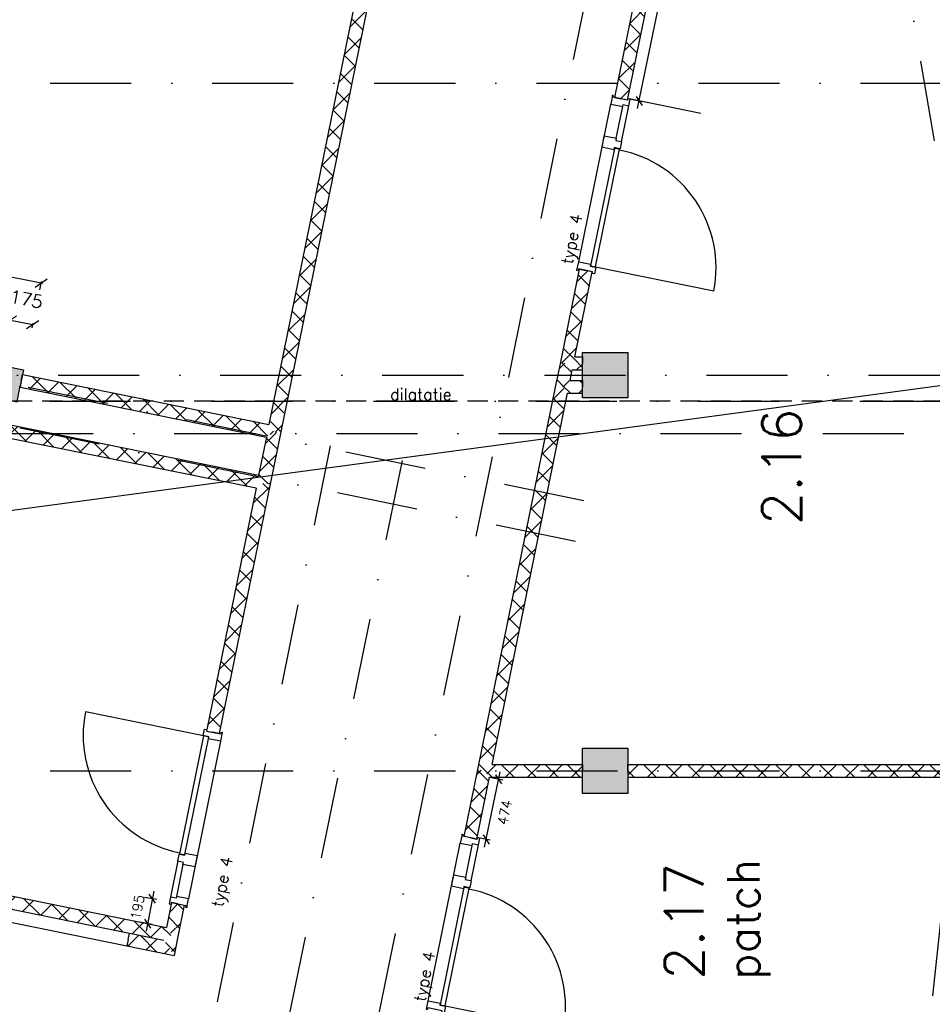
# Model space of a CAD drawing. Extents: x -33346 to 151546, y -8083 to 129543.
# Tile 23 of 68: x 25467 to 32505, y 40847 to 48437. Entities that reach past the tile are written whole.
import ezdxf

# ---------------------------------------------------------------- set-up
doc = ezdxf.new("R2010")
doc.units = 0
doc.header["$LTSCALE"] = 50
doc.header["$MEASUREMENT"] = 0
doc.header["$PDSIZE"] = -1
for name, pattern in [('DASHDOT', [25, 12.5, -6.25, 0, -6.25]), ('HIDDEN2', [0.1875, 0.125, -0.0625]), ('XREF2$0$DASHDOT', [25, 12.5, -6.25, 0, -6.25]), ('XREF2$0$DD1', [2.66667, 1.66667, -0.5, 0, -0.5]), ('XREF2$0$HIDDEN', [9.375, 6.25, -3.125])]:
    doc.linetypes.add(name, pattern=pattern)
doc.layers.get('0').update_dxf_attribs({"linetype": 'CONTINUOUS'})
doc.layers.get('DEFPOINTS').update_dxf_attribs({"linetype": 'CONTINUOUS'})
for name, color, linetype in [('_BRANDCOMPART', 6, 'DASHDOT'), ('A--A21--_F12--', 7, 'CONTINUOUS'), ('A--A21--_F123-', 9, 'CONTINUOUS'), ('A--A22--_F123-', 9, 'CONTINUOUS'), ('A--A28--_F12--', 7, 'CONTINUOUS'), ('A--L13A4C_VLOEREN', 4, 'HIDDEN2'), ('A--L21--', 3, 'CONTINUOUS'), ('A--L21--_F12--', 7, 'CONTINUOUS'), ('A--L22--', 7, 'CONTINUOUS'), ('A--L22--_F-2--', 7, 'CONTINUOUS'), ('A--L28--', 7, 'CONTINUOUS'), ('A--L28--_F12--', 7, 'CONTINUOUS'), ('A--L32--', 7, 'CONTINUOUS'), ('A--L32--_F123-', 1, 'CONTINUOUS'), ('A--L32--_F123-DRAAIR', 7, 'CONTINUOUS'), ('A--M$1A-_F123-', 1, 'CONTINUOUS'), ('A--M1$A-_F123-', 1, 'CONTINUOUS'), ('A--T$1A-18_TEKST', 1, 'CONTINUOUS'), ('A--T$1A-_F123-_0_25MM', 2, 'CONTINUOUS'), ('A--T$1A-_F123-_RNR', 4, 'CONTINUOUS'), ('A--T01A-70_TEKST', 5, 'CONTINUOUS'), ('TEKST_KOZIJNMERK', 2, 'CONTINUOUS'), ('X--LR---_CP', 7, 'CONTINUOUS'), ('XREF2$0$A--L$7A-_STRAMIEN', 1, 'XREF2$0$DASHDOT'), ('XREF2$0$A--T$7A8-_STRAMIEN', 8, 'XREF2$0$DASHDOT'), ('XREF2$0$STRAMIEN', 1, 'XREF2$0$DD1')]:
    doc.layers.add(name, color=color, linetype=linetype)
doc.styles.add('ALFA-0_25', font='ROMANS')
doc.styles.add('B-01', font='SIMPLEX.SHX', dxfattribs={"width": 0.8, "height": 4.5})
doc.styles.add('HIEMSTRA', font='romans.shx')
doc.dimstyles.new('BEILEN', dxfattribs={"dimscale": 40, "dimtxt": 2.5, "dimasz": 2, "dimexe": 0.3, "dimexo": 0.3, "dimgap": 2, "dimtad": 1, "dimdec": 0, "dimzin": 0, "dimtxsty": 'HIEMSTRA', "dimblk1": 'OBLIQUE', "dimblk2": 'OBLIQUE', "dimsah": 1, "dimcen": -0.09, "dimdle": 0.3, "dimse1": 1, "dimclrd": 2, "dimclre": 2, "dimclrt": 3, "dimazin": 3, "dimtfac": 1, "dimtdec": 4, "dimtofl": 0, "dimtmove": 0, "dimatfit": 3, "dimtvp": 625, "dimtolj": 1, "dimtzin": 0})
doc.dimstyles.get("Standard").update_dxf_attribs({"dimscale": 40, "dimtxt": 2.5, "dimasz": 2, "dimexe": 0.3, "dimexo": 0.3, "dimgap": 2, "dimtad": 1, "dimdec": 0, "dimzin": 0, "dimtxsty": 'HIEMSTRA', "dimblk1": 'OBLIQUE', "dimblk2": 'OBLIQUE', "dimsah": 1, "dimcen": -0.09, "dimdle": 0.3, "dimse1": 1, "dimclrd": 2, "dimclre": 2, "dimclrt": 3, "dimazin": 3, "dimtfac": 1, "dimtdec": 4, "dimtofl": 0, "dimtmove": 0, "dimatfit": 3, "dimtvp": 625, "dimtolj": 1, "dimtzin": 0})
doc.dimstyles.new('STANDARD$0', dxfattribs={"dimscale": 50, "dimtxt": 2.5, "dimasz": 2, "dimexe": 2, "dimexo": 0, "dimgap": 2, "dimtad": 1, "dimdec": 0, "dimzin": 0, "dimtxsty": 'ALFA-0_25', "dimblk1": 'OBLIQUE', "dimblk2": 'OBLIQUE', "dimsah": 1, "dimcen": -3, "dimdle": 2, "dimclrd": 1, "dimclre": 1, "dimclrt": 2, "dimazin": 3, "dimtfac": 0.666667, "dimtofl": 0, "dimtmove": 0, "dimatfit": 3, "dimtvp": 0.833333, "dimtolj": 1, "dimtzin": 0})
pattern_1 = [(45, (-29687.87, -45786.86), (-84.85281, 84.85281), []), (135, (-29687.87, -45786.86), (-84.85281, -84.85281), [])]
pattern_2 = [(45, (-29048.28, -42646.86), (-84.85281, 84.85281), []), (135, (-29048.28, -42646.86), (-84.85281, -84.85281), [])]
pattern_3 = [(45, (-29651.21, -45606.86), (-84.85281, 84.85281), []), (135, (-29651.21, -45606.86), (-84.85281, -84.85281), [])]

# ---------------------------------------------------------------- blocks, each defined once
blk = doc.blocks.new('DR_930TYPE4')
at = {"layer": 'A--L32--_F123-', "color": 1}
for p, q in [((67, 0), (1307, 0)), ((1038, -139), (1322, -139)), ((1057, -93.8), (1307, -93.8))]:
    blk.add_line(p, q, dxfattribs=at)
at = {"layer": 'A--L32--_F123-'}
for points in [[(0, -9), (0, 0), (67, 0), (67, -93.8), (52, -93.8), (52, -139), (0, -139), (0, -121), (12, -121), (12, -9), (0, -9)], [(969, 0), (1055, 0), (1057, 0), (1057, -93.8), (1057, -93.8), (1040, -93.8), (1040, -137), (1038, -139), (986, -139), (984, -137), (984, -93.8), (969, -93.8), (967, -93.8), (967, 0)], [(1374, -9), (1374, 0), (1307, 0), (1307, -93.8), (1322, -93.8), (1322, -139), (1374, -139), (1374, -121), (1362, -121), (1362, -9), (1374, -9)], [(54, -95.6), (54, -135.6), (980.1, -135.6), (977.1, -95.6), (54, -95.6)]]:
    blk.add_lwpolyline(points, close=True, dxfattribs=at)
blk.add_point((1374, 0), dxfattribs=at)
blk.add_point((1374, 0), dxfattribs=at)
at = {"layer": 'A--L32--_F123-DRAAIR', "color": 1}
blk.add_lwpolyline([(54, -135.6), (54, -1065.6, 0.414214), (973, -135.8)], format="xyb", dxfattribs=at)
at = {"layer": 'X--LR---_CP', "color": 1, "linetype": 'CONTINUOUS'}
blk.add_point((0, 0), dxfattribs=at)
at = {"layer": 'X--LR---_CP', "color": 1}
blk.add_point((982, 0), dxfattribs=at)
blk = doc.blocks.new('*U885')
at = {"layer": 'A--A22--_F123-', "linetype": 'CONTINUOUS'}
h = blk.add_hatch(dxfattribs=at)
h.set_pattern_fill('ALFAKRS', color=256, scale=120, style=0)
h.set_pattern_definition([(45, (-28943.03, -42130.18), (-84.8528, 84.8528), []), (135, (-28943.03, -42130.18), (-84.8528, -84.8528), [])])
h.paths.add_polyline_path([(0, 0), (-49, 10), (56.3, 526.7), (105.2, 516.7), (146.1, 466.7), (49, -10)])
at = {"layer": 'A--L22--_F-2--', "color": 2, "linetype": 'CONTINUOUS'}
for points in [[(0, 0), (-49, 10), (56.3, 526.7), (56.3, 526.7)], [(0, 0), (49, -10), (146.1, 466.7), (146.1, 466.7)]]:
    blk.add_lwpolyline(points, dxfattribs=at)
blk = doc.blocks.new('*U884')
at = {"layer": 'A--A22--_F123-', "linetype": 'CONTINUOUS'}
h = blk.add_hatch(dxfattribs=at)
h.set_pattern_fill('ALFAKRS', color=256, scale=120, style=0)
h.set_pattern_definition([(45, (-26638.43, -41381.14), (-84.8528, 84.8528), []), (135, (-26638.43, -41381.14), (-84.8528, -84.8528), [])])
h.paths.add_polyline_path([(0, 0), (49, -10), (19.1, -156.9), (-20, -98), (-59, -39.1), (-59, -39.1)])
at = {"layer": 'A--L22--_F-2--', "color": 2, "linetype": 'CONTINUOUS'}
for points in [[(-59, -39.1), (-59, -39.1), (-59, -39.1), (-59, -39.1)], [(49, -10), (49, -10), (19.1, -156.9), (19.1, -156.9)]]:
    blk.add_lwpolyline(points, dxfattribs=at)
blk = doc.blocks.new('*U855')
at = {"layer": 'A--A22--_F123-', "linetype": 'CONTINUOUS'}
h = blk.add_hatch(dxfattribs=at)
h.set_pattern_fill('ALFAKRS', color=256, scale=120, style=0)
h.set_pattern_definition([(45, (-24605.96, -41793.24), (-84.8528, 84.8528), []), (135, (-24605.96, -41793.24), (-84.8528, -84.8528), [])])
h.paths.add_polyline_path([(0, 0), (9.9, 49), (1993.5, -353.2), (2032.5, -412.1), (1973.5, -451.2), (39, -58.9)])
at = {"layer": 'A--L22--_F-2--', "color": 2, "linetype": 'CONTINUOUS'}
for points in [[(9.9, 49), (9.9, 49), (1993.5, -353.2), (1993.5, -353.2)], [(39, -58.9), (39, -58.9), (1973.5, -451.2), (1973.5, -451.2)]]:
    blk.add_lwpolyline(points, dxfattribs=at)
blk = doc.blocks.new('*U831')
at = {"layer": 'A--A22--_F123-', "linetype": 'CONTINUOUS'}
h = blk.add_hatch(dxfattribs=at)
h.set_pattern_fill('ALFAKRS', color=256, scale=120, style=0)
h.set_pattern_definition([(45, (-25479.02, -45653.16), (-84.85281, 84.85281), []), (135, (-25479.02, -45653.16), (-84.85281, -84.85281), [])])
h.paths.add_polyline_path([(0, 0), (9.9, 49), (1910.1, -336.2), (1949.1, -395.2), (1890.2, -434.2), (-9.9, -49)])
at = {"layer": 'A--L22--_F-2--', "color": 2, "linetype": 'CONTINUOUS'}
for points in [[(0, 0), (-9.9, -49), (1890.2, -434.2), (1890.2, -434.2)], [(0, 0), (9.9, 49), (1910.1, -336.2), (1910.1, -336.2)]]:
    blk.add_lwpolyline(points, dxfattribs=at)
blk = doc.blocks.new('*U830')
at = {"layer": 'A--A22--_F123-', "linetype": 'CONTINUOUS'}
h = blk.add_hatch(dxfattribs=at)
h.set_pattern_fill('ALFAKRS', color=256, scale=120, style=0)
h.set_pattern_definition([(45, (-27348.33, -44866.11), (-84.85281, 84.85281), []), (135, (-27348.33, -44866.11), (-84.85281, -84.85281), [])])
h.paths.add_polyline_path([(0, 0), (49, -10), (-342.6, -1932.3), (-391.6, -1922.3), (-440.6, -1912.4), (-59, -39.1)])
at = {"layer": 'A--L22--_F-2--', "color": 2, "linetype": 'CONTINUOUS'}
for points in [[(-59, -39.1), (-59, -39.1), (-440.6, -1912.4), (-391.6, -1922.3)], [(49, -10), (49, -10), (-342.6, -1932.3), (-391.6, -1922.3)]]:
    blk.add_lwpolyline(points, dxfattribs=at)
blk = doc.blocks.new('*U827')
at = {"layer": 'A--A22--_F123-', "linetype": 'CONTINUOUS'}
h = blk.add_hatch(dxfattribs=at)
h.set_pattern_fill('ALFAKRS', color=256, scale=120, style=0)
h.set_pattern_definition([(45, (-25399.56, -45261.19), (-84.85281, 84.85281), []), (135, (-25399.56, -45261.19), (-84.85281, -84.85281), [])])
h.paths.add_polyline_path([(0, 0), (9.9, 49), (1909.7, -336.2), (1948.8, -395.1), (1889.8, -434.1), (-9.9, -49)])
at = {"layer": 'A--L22--_F-2--', "color": 2, "linetype": 'CONTINUOUS'}
for points in [[(0, 0), (-9.9, -49), (1889.8, -434.1), (1889.8, -434.1)], [(0, 0), (9.9, 49), (1909.7, -336.2), (1909.7, -336.2)]]:
    blk.add_lwpolyline(points, dxfattribs=at)
blk = doc.blocks.new('*U826')
at = {"layer": 'A--A22--_F123-', "linetype": 'CONTINUOUS'}
h = blk.add_hatch(dxfattribs=at)
h.set_pattern_fill('ALFAKRS', color=256, scale=120, style=0)
h.set_pattern_definition([(45, (-30157.05, -42646.86), (-84.85281, 84.85281), []), (135, (-30157.05, -42646.86), (-84.85281, -84.85281), [])])
h.paths.add_polyline_path([(0, 0), (0, 50), (3300.3, 50), (3348.2, 0), (3296, -50), (0, -50)])
at = {"layer": 'A--L22--_F-2--', "color": 2, "linetype": 'CONTINUOUS'}
for points in [[(0, 0), (0, 50), (3300.3, 50), (3300.3, 50)], [(0, 0), (0, -50), (3296, -50), (3296, -50)]]:
    blk.add_lwpolyline(points, dxfattribs=at)
blk = doc.blocks.new('*U825')
at = {"layer": 'A--A22--_F123-', "linetype": 'CONTINUOUS'}
h = blk.add_hatch(dxfattribs=at)
h.set_pattern_fill('ALFAKRS', color=256, scale=120, style=0)
h.set_pattern_definition(pattern_1)
h.paths.add_polyline_path([(0, 0), (-49, 10), (97, 726.9), (146, 717), (195, 707), (61.2, 50)])
at = {"layer": 'A--L22--_F-2--', "color": 2, "linetype": 'CONTINUOUS'}
for points in [[(-49, 10), (-49, 10), (97, 726.9), (146, 717)], [(61.2, 50), (61.2, 50), (195, 707), (146, 717)]]:
    blk.add_lwpolyline(points, dxfattribs=at)
blk = doc.blocks.new('*U820')
at = {"layer": 'A--A22--_F123-', "linetype": 'CONTINUOUS'}
h = blk.add_hatch(dxfattribs=at)
h.set_pattern_fill('ALFAKRS', color=256, scale=120, style=0)
h.set_pattern_definition([(45, (-28119.64, -48652.58), (-84.85281, 84.85281), []), (135, (-28119.64, -48652.58), (-84.85281, -84.85281), [])])
h.paths.add_polyline_path([(0, 0), (49, -10), (-642.5, -3404.6), (-691.5, -3394.6), (-730.5, -3335.7), (-49, 10)])
at = {"layer": 'A--L22--_F-2--', "color": 2, "linetype": 'CONTINUOUS'}
for points in [[(0, 0), (-49, 10), (-730.5, -3335.7), (-730.5, -3335.7)], [(0, 0), (49, -10), (-642.5, -3404.6), (-642.5, -3404.6)]]:
    blk.add_lwpolyline(points, dxfattribs=at)
blk = doc.blocks.new('*U819')
at = {"layer": 'A--A22--_F123-', "linetype": 'CONTINUOUS'}
h = blk.add_hatch(dxfattribs=at)
h.set_pattern_fill('ALFAKRS', color=256, scale=120, style=0)
h.set_pattern_definition([(45, (-27428.16, -45258), (-84.85281, 84.85281), []), (135, (-27428.16, -45258), (-84.85281, -84.85281), [])])
h.paths.add_polyline_path([(0, 0), (49, -10), (-30.8, -401.9), (-79.8, -391.9), (-118.9, -333), (-59, -39.1)])
at = {"layer": 'A--L22--_F-2--', "color": 2, "linetype": 'CONTINUOUS'}
for points in [[(-59, -39.1), (-59, -39.1), (-118.9, -333), (-118.9, -333)], [(49, -10), (49, -10), (-30.8, -401.9), (-30.8, -401.9)]]:
    blk.add_lwpolyline(points, dxfattribs=at)
blk = doc.blocks.new('*U812')
at = {"layer": 'A--A22--_F123-', "linetype": 'CONTINUOUS'}
h = blk.add_hatch(dxfattribs=at)
h.set_pattern_fill('ALFAKRS', color=256, scale=120, style=0)
h.set_pattern_definition(pattern_2)
h.paths.add_polyline_path([(0, 0), (61.2, 50), (758.8, 50), (758.8, 0), (758.8, -50), (40.8, -50)])
at = {"layer": 'A--L22--_F-2--', "color": 2, "linetype": 'CONTINUOUS'}
for points in [[(40.8, -50), (40.8, -50), (758.8, -50), (758.8, 0)], [(61.2, 50), (61.2, 50), (758.8, 50), (758.8, 0)]]:
    blk.add_lwpolyline(points, dxfattribs=at)
blk = doc.blocks.new('*U795')
at = {"layer": 'A--A22--_F123-', "linetype": 'CONTINUOUS'}
h = blk.add_hatch(dxfattribs=at)
h.set_pattern_fill('ALFAKRS', color=256, scale=120, style=0)
h.set_pattern_definition([(45, (-26303.75, -41346.96), (-84.8528, 84.8528), []), (135, (-26303.75, -41346.96), (-84.8528, -84.8528), [])])
h.paths.add_polyline_path([(0, 0), (9.9, 49), (275.7, -4.9), (314.7, -63.8), (353.7, -122.7), (-9.9, -49)])
at = {"layer": 'A--L22--_F-2--', "color": 2, "linetype": 'CONTINUOUS'}
for points in [[(0, 0), (-9.9, -49), (353.7, -122.7), (353.7, -122.7)], [(0, 0), (9.9, 49), (275.7, -4.9), (275.7, -4.9)]]:
    blk.add_lwpolyline(points, dxfattribs=at)
blk = doc.blocks.new('XREF2')
at = {"layer": 'XREF2$0$A--L$7A-_STRAMIEN'}
for p, q in [((-35527.847, 66718.097), (-57057.909, -38976.081)), ((-45863.103, 12168.257), (-61174.94, 15287.302)), ((-45799.23, 12481.818), (-59254.976, 15222.774)), ((-66105.583, 13450), (-43022.45, 13450)), ((-47754.974, 12905.719), (-58003.336, -37404.971)), ((-47201.343, 12792.944), (-57719.326, -38841.349))]:
    blk.add_line(p, q, dxfattribs=at)
at = {"layer": 'XREF2$0$A--T$7A8-_STRAMIEN', "color": 8}
for p, q in [((-66167.142, 15700), (-500, 15700)), ((-108962.956, 13000), (-500, 13000)), ((-66167.142, 10400), (-540.602, 10400))]:
    blk.add_line(p, q, dxfattribs=at)
at = {"layer": 'XREF2$0$STRAMIEN', "color": 8, "linetype": 'XREF2$0$HIDDEN', "ltscale": 0.5}
blk.add_lwpolyline([(-19628.191, 24100), (-39039.938, 24100), (-39039.938, 13250), (-50246.691, 13250), (-59989.832, 15234.692)], dxfattribs=at)
blk = doc.blocks.new('*U784')
at = {"layer": 'A--A21--_F123-', "linetype": 'CONTINUOUS'}
blk.add_hatch(color=256, dxfattribs=at).paths.add_polyline_path([(0, 0), (25, 122.5), (3773, -641), (3748, -763.5), (3723.1, -886), (-25, -122.5)])
at = {"layer": 'A--A21--_F12--', "color": 8}
for points in [[(0, 0), (25, 122.5), (3748, -763.5), (3773, -641)], [(3748, -763.5), (3723.1, -886), (0, 0), (-25, -122.5)]]:
    blk.add_solid(points, dxfattribs=at)
at = {"layer": 'A--L21--_F12--', "color": 3, "linetype": 'CONTINUOUS'}
for points in [[(0, 0), (25, 122.5), (3773, -641), (3748, -763.5)], [(0, 0), (-25, -122.5), (3723.1, -886), (3748, -763.5)]]:
    blk.add_lwpolyline(points, dxfattribs=at)
blk = doc.blocks.new('Q020437-')
at = {"layer": 'A--A28--_F12--', "color": 8}
for points in [[(-175, -175), (-175, 175), (175, 175)], [(-175, -175), (175, 175), (175, -175)]]:
    blk.add_solid(points, dxfattribs=at)
at = {"layer": 'A--L28--_F12--', "color": 3, "linetype": 'CONTINUOUS'}
blk.add_lwpolyline([(-175, -175), (-175, 175), (175, 175), (175, -175)], close=True, dxfattribs=at)
at = {"layer": 'X--LR---_CP'}
for p in [(-175, 0), (-175, 0), (175, 0)]:
    blk.add_point(p, dxfattribs=at)
blk = doc.blocks.new('_OBLIQUE')
at = {"color": 0, "linetype": 'BYBLOCK'}
blk.add_line((-0.5, -0.5), (0.5, 0.5), dxfattribs=at)
blk = doc.blocks.new('*D168')
at = {"color": 2, "linetype": 'BYBLOCK'}
for p, q in [((25384, 46123.8), (25567.2, 46086.5)), ((25562, 46060.8), (25569.6, 46098.2))]:
    blk.add_line(p, q, dxfattribs=at)
at = {"layer": 'DEFPOINTS', "color": 0, "linetype": 'BYBLOCK'}
for p in [(25388.1, 46083.9), (25567.2, 46086.5), (25559.6, 46049)]:
    blk.add_point(p, dxfattribs=at)
at = {"color": 2, "linetype": 'BYBLOCK', "xscale": 80, "yscale": 80, "zscale": 80}
for p, rotation in [((25395.8, 46121.4), 168.486290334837), ((25567.2, 46086.5), 348.486290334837)]:
    blk.add_blockref('_OBLIQUE', p, dxfattribs=dict(at, rotation=rotation))
at = {"color": 3, "linetype": 'BYBLOCK', "insert": (25517.8, 46282.3), "char_height": 100, "attachment_point": 5, "rotation": 348.48629, "style": 'HIEMSTRA'}
blk.add_mtext('\\A1;175', dxfattribs=at)
blk = doc.blocks.new('*D171')
at = {"color": 2, "linetype": 'BYBLOCK'}
for p, q in [((21872.8, 47173.1), (25644.3, 46404.8)), ((25621.9, 46354.7), (25635, 46419))]:
    blk.add_line(p, q, dxfattribs=at)
at = {"layer": 'DEFPOINTS', "color": 0, "linetype": 'BYBLOCK'}
for p in [(21871.5, 47106.5), (25632.6, 46407.2), (25619.5, 46343)]:
    blk.add_point(p, dxfattribs=at)
at = {"color": 2, "linetype": 'BYBLOCK', "xscale": 80, "yscale": 80, "zscale": 80}
for p, rotation in [((21884.5, 47170.7), 168.4862903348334), ((25632.6, 46407.2), 348.4862903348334)]:
    blk.add_blockref('_OBLIQUE', p, dxfattribs=dict(at, rotation=rotation))
at = {"color": 3, "linetype": 'BYBLOCK', "insert": (23784.5, 46916.3), "char_height": 100, "attachment_point": 5, "rotation": 348.48629, "style": 'HIEMSTRA'}
blk.add_mtext('\\A1;3825', dxfattribs=at)
blk = doc.blocks.new('*U771')
at = {"layer": 'A--A22--_F123-', "linetype": 'CONTINUOUS'}
h = blk.add_hatch(dxfattribs=at)
h.set_pattern_fill('ALFAKRS', color=256, scale=120, style=0)
h.set_pattern_definition([(45, (-26687.28, -41620.93), (-84.8528, 84.8528), []), (135, (-26687.28, -41620.93), (-84.8528, -84.8528), [])])
h.paths.add_polyline_path([(0, 0), (49, -10), (0.1, -249.8), (-48.8, -239.8), (-87.9, -180.9), (-49, 10)])
at = {"layer": 'A--L22--_F-2--', "color": 2, "linetype": 'CONTINUOUS'}
for points in [[(0, 0), (-49, 10), (-87.9, -180.9), (-87.9, -180.9)], [(0, 0), (49, -10), (0.1, -249.8), (0.1, -249.8)]]:
    blk.add_lwpolyline(points, dxfattribs=at)
blk = doc.blocks.new('*U764')
at = {"layer": 'A--A22--_F123-', "linetype": 'CONTINUOUS'}
h = blk.add_hatch(dxfattribs=at)
h.set_pattern_fill('ALFAKRS', color=256, scale=120, style=0)
h.set_pattern_definition([(45, (-30585.21, -50191.86), (-84.85281, 84.85281), []), (135, (-30585.21, -50191.86), (-84.85281, -84.85281), [])])
h.paths.add_polyline_path([(0, 0), (-40.8, 50), (-530.8, -2355.2), (-481.8, -2365.2), (-432.8, -2375.2), (40.8, -50)])
at = {"layer": 'A--L22--_F-2--', "color": 2, "linetype": 'CONTINUOUS'}
for points in [[(-40.8, 50), (-40.8, 50), (-530.8, -2355.2), (-481.8, -2365.2)], [(40.8, -50), (40.8, -50), (-432.8, -2375.2), (-481.8, -2365.2)]]:
    blk.add_lwpolyline(points, dxfattribs=at)
blk = doc.blocks.new('*U762')
at = {"layer": 'A--A22--_F123-', "linetype": 'CONTINUOUS'}
h = blk.add_hatch(dxfattribs=at)
h.set_pattern_fill('ALFAKRS', color=256, scale=120, style=0)
h.set_pattern_definition(pattern_3)
h.paths.add_polyline_path([(0, 0), (61.2, 50), (155.8, 50), (155.8, 0), (155.8, -50), (40.8, -50)])
at = {"layer": 'A--L22--_F-2--', "color": 2, "linetype": 'CONTINUOUS'}
for points in [[(40.8, -50), (40.8, -50), (155.8, -50), (155.8, 0)], [(61.2, 50), (61.2, 50), (155.8, 50), (155.8, 0)]]:
    blk.add_lwpolyline(points, dxfattribs=at)
blk = doc.blocks.new('*U761')
at = {"layer": 'A--A22--_F123-', "linetype": 'CONTINUOUS'}
h = blk.add_hatch(dxfattribs=at)
h.set_pattern_fill('ALFAKRS', color=256, scale=120, style=0)
h.set_pattern_definition(pattern_1)
h.paths.add_polyline_path([(0, 0), (61.2, 50), (119.2, 50), (119.2, 0), (119.2, -50), (40.8, -50)])
at = {"layer": 'A--L22--_F-2--', "color": 2, "linetype": 'CONTINUOUS'}
for points in [[(40.8, -50), (40.8, -50), (119.2, -50), (119.2, 0)], [(61.2, 50), (61.2, 50), (119.2, 50), (119.2, 0)]]:
    blk.add_lwpolyline(points, dxfattribs=at)
blk = doc.blocks.new('*U760')
at = {"layer": 'A--A22--_F123-', "linetype": 'CONTINUOUS'}
h = blk.add_hatch(dxfattribs=at)
h.set_pattern_fill('ALFAKRS', color=256, scale=120, style=0)
h.set_pattern_definition(pattern_2)
h.paths.add_polyline_path([(0, 0), (-49, 10), (553.9, 2970), (602.9, 2960), (643.8, 2910), (61.2, 50)])
at = {"layer": 'A--L22--_F-2--', "color": 2, "linetype": 'CONTINUOUS'}
for points in [[(-49, 10), (-49, 10), (553.9, 2970), (553.9, 2970)], [(61.2, 50), (61.2, 50), (643.8, 2910), (643.8, 2910)]]:
    blk.add_lwpolyline(points, dxfattribs=at)
blk = doc.blocks.new('*U759')
at = {"layer": 'A--A22--_F123-', "linetype": 'CONTINUOUS'}
h = blk.add_hatch(dxfattribs=at)
h.set_pattern_fill('ALFAKRS', color=256, scale=120, style=0)
h.set_pattern_definition(pattern_3)
h.paths.add_polyline_path([(0, 0), (-49, 10), (-12.3, 190), (36.7, 180), (77.5, 130), (61.2, 50)])
at = {"layer": 'A--L22--_F-2--', "color": 2, "linetype": 'CONTINUOUS'}
for points in [[(-49, 10), (-49, 10), (-12.3, 190), (-12.3, 190)], [(61.2, 50), (61.2, 50), (77.5, 130), (77.5, 130)]]:
    blk.add_lwpolyline(points, dxfattribs=at)
blk = doc.blocks.new('*D412')
at = {"color": 2, "linetype": 'BYBLOCK'}
blk.add_line((20754.7, 5487.3), (3399, 3157.2), dxfattribs=at)
at = {"layer": 'DEFPOINTS', "color": 0, "linetype": 'BYBLOCK'}
for p in [(20742.8, 5485.7), (3410.9, 3158.8), (3410.9, 3158.8)]:
    blk.add_point(p, dxfattribs=at)
at = {"color": 2, "linetype": 'BYBLOCK', "xscale": 80, "yscale": 80, "zscale": 80}
for p, rotation in [((20742.8, 5485.7), 7.646762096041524), ((3410.9, 3158.8), 187.6467620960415)]:
    blk.add_blockref('_OBLIQUE', p, dxfattribs=dict(at, rotation=rotation))
at = {"color": 3, "linetype": 'BYBLOCK', "insert": (12059.6, 4451.1), "char_height": 100, "attachment_point": 5, "rotation": 7.64676, "style": 'HIEMSTRA'}
blk.add_mtext('\\A1;17487', dxfattribs=at)
blk = doc.blocks.new('*U758')
at = {"layer": 'A--A22--_F123-', "linetype": 'CONTINUOUS'}
h = blk.add_hatch(dxfattribs=at)
h.set_pattern_fill('ALFAKRS', color=256, scale=120, style=0)
h.set_pattern_definition([(45, (-33505.23, -42646.86), (-84.85281, 84.85281), []), (135, (-33505.23, -42646.86), (-84.85281, -84.85281), [])])
h.paths.add_polyline_path([(0, 0), (-47.9, 50, 0.115537), (-1541.6, 7837.6), (-1495.9, 7858), (-1450.2, 7878.3, -0.116235), (50, -2.2)])
at = {"layer": 'A--L22--_F-2--', "color": 2, "linetype": 'CONTINUOUS'}
for points in [[(-47.9, 50), (-47.9, 50, 0.115537), (-1541.6, 7837.6), (-1495.9, 7858)], [(50, -2.2), (50, -2.2, 0.116235), (-1450.2, 7878.3), (-1495.9, 7858)]]:
    blk.add_lwpolyline(points, format="xyb", dxfattribs=at)
blk = doc.blocks.new('*D440')
at = {"color": 1, "linetype": 'BYBLOCK'}
for p, q in [((29051.4, 42059.3), (29173.3, 42640.1)), ((29191.6, 42575), (29102.3, 42593.7)), ((29094.3, 42111.6), (29005, 42130.4))]:
    blk.add_line(p, q, dxfattribs=at)
at = {"layer": 'DEFPOINTS', "color": 0, "linetype": 'BYBLOCK'}
for p in [(29161, 42581.4), (29191.6, 42575), (29094.3, 42111.6)]:
    blk.add_point(p, dxfattribs=at)
at = {"color": 1, "linetype": 'BYBLOCK', "xscale": 60, "yscale": 60, "zscale": 60}
for p, rotation in [((29161, 42581.4), 78.14512116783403), ((29063.7, 42118), 258.145121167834)]:
    blk.add_blockref('_OBLIQUE', p, dxfattribs=dict(at, rotation=rotation))
at = {"color": 2, "linetype": 'BYBLOCK', "insert": (29207.7, 42326.4), "char_height": 75, "attachment_point": 5, "rotation": 78.14512, "style": 'ALFA-0_25'}
blk.add_mtext('\\A1;474', dxfattribs=at)
blk = doc.blocks.new('*D441')
at = {"color": 1, "linetype": 'BYBLOCK'}
for p, q in [((30232.1, 47751.5), (30653.2, 49804.1)), ((30670.4, 49739.3), (30582.4, 49757.4)), ((30273.4, 47804.3), (30185.4, 47822.3))]:
    blk.add_line(p, q, dxfattribs=at)
at = {"layer": 'DEFPOINTS', "color": 0, "linetype": 'BYBLOCK'}
for p in [(30641.2, 49745.3), (30670.4, 49739.3), (30273.4, 47804.3)]:
    blk.add_point(p, dxfattribs=at)
at = {"color": 1, "linetype": 'BYBLOCK', "xscale": 60, "yscale": 60, "zscale": 60}
for p, rotation in [((30641.2, 49745.3), 78.40438412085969), ((30244.1, 47810.3), 258.4043841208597)]:
    blk.add_blockref('_OBLIQUE', p, dxfattribs=dict(at, rotation=rotation))
at = {"color": 2, "linetype": 'BYBLOCK', "insert": (30540.4, 48755.8), "char_height": 75, "attachment_point": 5, "rotation": 78.40438, "style": 'ALFA-0_25'}
blk.add_mtext('\\A1;1975', dxfattribs=at)
blk = doc.blocks.new('*D443')
at = {"layer": 'A--M1$A-_F123-', "color": 1}
for p, q in [((26525.5, 41653.9), (26429.8, 41671.8)), ((26499.9, 41719.7), (26441.8, 41410.3)), ((26489.5, 41462.3), (26393.9, 41480.3))]:
    blk.add_line(p, q, dxfattribs=at)
at = {"layer": 'DEFPOINTS', "color": 0}
for p in [(26525.5, 41653.9), (26452.8, 41469.2), (26489.5, 41462.3)]:
    blk.add_point(p, dxfattribs=at)
at = {"layer": 'A--M1$A-_F123-', "color": 1, "xscale": 60, "yscale": 60, "zscale": 60}
for p, rotation in [((26488.8, 41660.8), 79.36909090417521), ((26452.8, 41469.2), 259.3690909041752)]:
    blk.add_blockref('_OBLIQUE', p, dxfattribs=dict(at, rotation=rotation))
at = {"layer": 'A--M1$A-_F123-', "color": 2, "insert": (26375.4, 41595.2), "char_height": 75, "attachment_point": 5, "rotation": 79.36909, "style": 'ALFA-0_25'}
blk.add_mtext('\\A1;195', dxfattribs=at)
blk = doc.blocks.new('A$C7EB76395')
at = {"layer": 'A--M$1A-_F123-', "linetype": 'CONTINUOUS'}
dim = blk.add_aligned_dim(p1=(20742.8, 5485.7), p2=(3410.9, 3158.8), distance=0, dimstyle='BEILEN', override={"dimcen": -0.09}, dxfattribs=at)
dim.commit()
dim.dimension.update_dxf_attribs({"geometry": '*D412', "text_midpoint": (12059.6, 4451.1)})

msp = doc.modelspace()

# ---------------------------------------------------------------- linework, layer by layer
at = {"linetype": 'CONTINUOUS'}
msp.add_line((30718.9, 47713.5), (30166, 47826.1), dxfattribs=at)
at = {"layer": '_BRANDCOMPART'}
msp.add_lwpolyline([(33281, 37865.5), (33281, 39668.6), (32377.7, 39668.6), (32947.8, 45038.2), (32101.3, 49936.6), (31055, 49935.1), (34088, 64824.4)], dxfattribs=at)
at = {"layer": 'A--L13A4C_VLOEREN', "linetype": 'DASHDOT'}
msp.add_lwpolyline([(19859.1, 46685.8), (25695.9, 45496.9), (36527, 45496.9), (36527, 56518.9), (36927, 56518.9)], dxfattribs=at)
at = {"layer": 'A--L32--', "linetype": 'CONTINUOUS'}
msp.add_line((25037.8, 41552.6), (26293.8, 41298), dxfattribs=at)

# ---------------------------------------------------------------- block references
at = {"linetype": 'CONTINUOUS'}
msp.add_blockref('A$C7EB76395', (12673.6, 40243.1), dxfattribs=at)
at = {"layer": 'A--L21--', "linetype": 'CONTINUOUS'}
for name, p in [('*U764', (30585.2, 50191.9)), ('*U820', (28119.6, 48652.6)), ('*U784', (21723, 46377.6)), ('*U825', (29687.9, 45786.9)), ('*U759', (29651.2, 45606.9)), ('*U761', (29687.9, 45786.9)), ('*U831', (25479, 45653.2)), ('*U760', (29048.3, 42646.9)), ('*U762', (29651.2, 45606.9)), ('*U827', (25399.6, 45261.2)), ('*U819', (27428.2, 45258)), ('*U830', (27348.3, 44866.1)), ('*U885', (28943, 42130.2)), ('*U812', (29048.3, 42646.9)), ('*U826', (30157, 42646.9)), ('*U771', (26687.3, 41620.9)), ('*U884', (26638.4, 41381.1))]:
    msp.add_blockref(name, p, dxfattribs=at)
at = {"layer": 'A--L22--', "linetype": 'CONTINUOUS'}
msp.add_blockref('*U758', (33505.2, 42646.9), dxfattribs=at)
at = {"layer": 'A--L28--', "linetype": 'CONTINUOUS'}
for p in [(29982, 45696.9), (29982, 42646.9)]:
    msp.add_blockref('Q020437-', p, dxfattribs=at)
at = {"layer": 'A--L32--', "rotation": 78.4862903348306}
msp.add_blockref('DR_930TYPE4', (29764.3, 46505.7), dxfattribs=at)
at = {"layer": 'A--L32--', "linetype": 'CONTINUOUS'}
for p, rotation in [((27028.7, 42941.4), 258.487520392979), ((28604, 40809.3), 78.486905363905)]:
    msp.add_blockref('DR_930TYPE4', p, dxfattribs=dict(at, rotation=rotation))
for name, p in [('*U855', (24606, 41793.2)), ('*U795', (26303.8, 41347))]:
    msp.add_blockref(name, p, dxfattribs=at)
at = {"layer": 'A--T01A-70_TEKST', "color": 4}
msp.add_blockref('XREF2', (75617.3, 32246.9), dxfattribs=at)

# ---------------------------------------------------------------- texts
at = {"layer": 'A--T$1A-18_TEKST', "style": 'B-01'}
msp.add_text('dilatatie', height=90, dxfattribs=at).set_placement((28323.5, 45503.2))
at = {"layer": 'A--T$1A-_F123-_0_25MM', "color": 3, "style": 'ALFA-0_25'}
msp.add_text('patch', height=250, rotation=90, dxfattribs=at).set_placement((31172.5, 41036.8))
at = {"layer": 'A--T$1A-_F123-_RNR', "style": 'ALFA-0_25'}
for s, p in [('2.16', (31493.7, 44540.8)), ('2.17', (30741.2, 41036.8))]:
    msp.add_text(s, height=300, rotation=90, dxfattribs=at).set_placement(p)
at = {"layer": 'TEKST_KOZIJNMERK', "style": 'B-01'}
for p in [(29730, 46546.9), (27032.7, 41592.4), (28593.5, 40862.7)]:
    msp.add_text('type 4', height=90, rotation=78.486, dxfattribs=at).set_placement(p)

# ---------------------------------------------------------------- dimensions: what is measured, and where the dimension line sits
at = {"layer": 'A--M$1A-_F123-', "linetype": 'CONTINUOUS'}
for p1, p2, distance, picture, middle in [((21871.5, 47106.5), (25619.5, 46343), 65.6, '*D171', (23784.5, 46916.3)), ((25388.1, 46083.9), (25559.6, 46049), 38.2, '*D168', (25517.8, 46282.3))]:
    dim = msp.add_aligned_dim(p1=p1, p2=p2, distance=distance, dimstyle='STANDARD', dxfattribs=at)
    dim.commit()
    dim.dimension.update_dxf_attribs({"geometry": picture, "text_midpoint": middle})
at = {"layer": 'A--M1$A-_F123-'}
for base, p1, p2, angle, picture, middle in [((30641.2, 49745.3), (30273.4, 47804.3), (30670.4, 49739.3), 78.40438, '*D441', (30540.4, 48755.8)), ((29160.9878, 42581.4185), (29094.2847, 42111.6173), (29191.5541, 42575.0023), 78.14512, '*D440', (29207.6652, 42326.4371)), ((26452.8, 41469.2), (26525.5, 41653.9), (26489.5, 41462.3), 259.36909, '*D443', (26375.4, 41595.2))]:
    dim = msp.add_linear_dim(base=base, p1=p1, p2=p2, angle=angle, dimstyle='STANDARD$0', override={"dimscale": 30, "dimblk1": 'OBLIQUE', "dimblk2": 'OBLIQUE'}, dxfattribs=at)
    dim.commit()
    dim.dimension.update_dxf_attribs({"geometry": picture, "text_midpoint": middle, "dimtype": 161})

doc.saveas('drawing.dxf')
